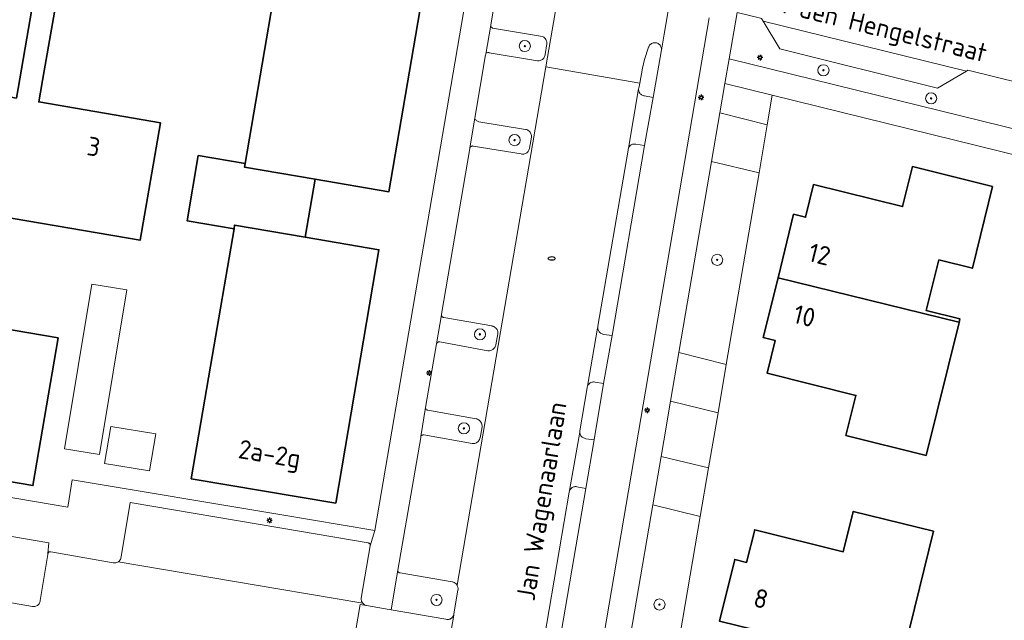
# Model space of a CAD drawing. Header units: metres. Extents: x 152610 to 160096, y 456114 to 462495.
# Tile 96 of 256: x 156481 to 156552, y 458641 to 458684. Entities that reach past the tile are written whole.
import ezdxf
from ezdxf.enums import TextEntityAlignment as Align

# ---------------------------------------------------------------- set-up
doc = ezdxf.new("R2010")
doc.units = ezdxf.units.M
doc.header["$LTSCALE"] = 0.5
doc.layers.get('0').update_dxf_attribs({"linetype": 'CONTINUOUS'})
for name, color, linetype, lineweight in [('B-PV-GR-BEPLANTING_CULTUUR_BODEMBEDEKKER-GV', 251, 'CONTINUOUS', 18), ('B-PV-GR-BOOM-S', 251, 'CONTINUOUS', 25), ('B-PV-GR-HAAG-GV', 251, 'CONTINUOUS', 13), ('B-PV-IE-MEUBILAIR-S', 251, 'CONTINUOUS', 25), ('B-PV-OG-BEBOUWING-GV', 6, 'CONTINUOUS', 35), ('B-PV-OG-BEBOUWING-T18', 1, 'CONTINUOUS', 18), ('B-PV-OG-BEBOUWING_OVERBOUWING-GV', 251, 'CONTINUOUS', 18), ('B-PV-OG-TERREIN_BEGROEID-GV', 251, 'CONTINUOUS', 18), ('B-PV-OG-TOPOGRAFIE-T18', 1, 'CONTINUOUS', 18), ('B-PV-VH-ONVERHARD_ZAND-GV', 251, 'CONTINUOUS', 18), ('B-PV-VH-OPENVERHARDING_BETONSTRAATSTEEN-GV', 251, 'CONTINUOUS', 18), ('B-PV-VH-OPENVERHARDING_STRAATBAKSTEEN-GV', 251, 'CONTINUOUS', 18), ('B-PV-VH-OPENVERHARDING_TEGEL-GV', 251, 'CONTINUOUS', 18)]:
    doc.layers.add(name, color=color, linetype=linetype, lineweight=lineweight)
doc.styles.add('NLCS-ISO', font='NLCS-ISO.ttf')
doc.styles.add('NLCS-ISO-M750-T18', font='NLCS-ISO.ttf', dxfattribs={"height": 1.35})

# ---------------------------------------------------------------- blocks, each defined once
blk = doc.blocks.new('SIE-MEUBILAIR_PAAL_LICHTMAST-SO')
for points in [[(-0.62, 0), (-1, 0)], [(-0.71, 0.71), (-0.44, 0.44)], [(0, 1), (0, 0.62)], [(0.44, 0.44), (0.71, 0.71)], [(1, 0), (0.62, 0)], [(-0.71, -0.71), (-0.44, -0.44)], [(0, -0.62), (0, -1)], [(0.44, -0.44), (0.71, -0.71)]]:
    blk.add_lwpolyline(points)
blk.add_circle((0, 0), 0.5)
blk = doc.blocks.new('SIE-MEUBILAIR_PUT_RIOOLPUT-SO')
blk.add_ellipse((0, 0), major_axis=(1.25, 0), ratio=0.54)
blk = doc.blocks.new('SGR-BOOM_GBKN-SO')
at = {"linetype": 'ByBlock', "lineweight": 18}
h = blk.add_hatch(color=0, dxfattribs=at)
h.dxf.hatch_style = 1
edge = h.paths.add_edge_path()
edge.add_arc((0, 0), 0.25, 0, 360)
at = {"color": 0, "linetype": 'ByBlock', "lineweight": 18}
for radius in [2, 0.25]:
    blk.add_circle((0, 0), radius, dxfattribs=at)
at = {"color": 0, "linetype": 'ByBlock', "lineweight": 18, "style": 'NLCS-ISO'}
blk.add_attdef('SOORT', (2.5, 0), '', height=1.5, dxfattribs=at)

msp = doc.modelspace()

# ---------------------------------------------------------------- linework, layer by layer
at = {"layer": 'B-PV-GR-BEPLANTING_CULTUUR_BODEMBEDEKKER-GV', "flags": 128}
for points in [[(156515.151, 458684.024), (156515.151, 458684.063), (156514.796, 458681.976), (156514.815, 458682.015), (156514.838, 458682.046), (156514.867, 458682.072), (156514.901, 458682.091), (156514.938, 458682.102), (156514.977, 458682.106), (156515.015, 458682.102), (156515.052, 458682.09), (156518.516, 458681.51), (156518.579, 458681.508), (156518.642, 458681.513), (156518.704, 458681.526), (156518.763, 458681.547), (156518.82, 458681.576), (156518.872, 458681.611), (156518.92, 458681.653), (156518.961, 458681.7), (156518.997, 458681.752), (156519.025, 458681.808), (156519.047, 458681.868), (156519.06, 458681.929), (156519.065, 458681.968), (156519.183, 458682.728), (156519.183, 458682.795), (156519.176, 458682.861), (156519.161, 458682.926), (156519.138, 458682.988), (156519.107, 458683.048), (156519.07, 458683.103), (156519.027, 458683.154), (156518.977, 458683.199), (156518.923, 458683.237), (156518.885, 458683.259), (156515.29, 458683.864), (156515.26, 458683.874), (156515.227, 458683.894), (156515.198, 458683.92), (156515.176, 458683.951), (156515.16, 458683.986)], [(156514.023, 458677.343), (156514.007, 458677.392), (156513.661, 458675.243), (156513.686, 458675.292), (156513.711, 458675.324), (156513.742, 458675.35), (156513.778, 458675.37), (156513.816, 458675.383), (156513.857, 458675.387), (156513.897, 458675.384), (156517.34, 458674.813), (156517.401, 458674.802), (156517.463, 458674.799), (156517.524, 458674.803), (156517.585, 458674.816), (156517.643, 458674.836), (156517.699, 458674.864), (156517.75, 458674.899), (156517.796, 458674.94), (156517.837, 458674.986), (156517.871, 458675.038), (156517.899, 458675.093), (156517.919, 458675.152), (156517.931, 458675.212), (156517.933, 458675.225), (156518.082, 458676.014), (156518.085, 458676.078), (156518.08, 458676.142), (156518.067, 458676.205), (156518.047, 458676.266), (156518.019, 458676.324), (156517.984, 458676.378), (156517.943, 458676.427), (156517.896, 458676.471), (156517.844, 458676.508), (156517.788, 458676.539), (156517.728, 458676.563), (156517.665, 458676.578), (156517.657, 458676.58), (156514.303, 458677.133), (156514.298, 458677.133), (156514.247, 458677.143), (156514.198, 458677.16), (156514.153, 458677.185), (156514.111, 458677.216), (156514.075, 458677.254), (156514.046, 458677.296)], [(156511.619, 458663.215), (156511.615, 458663.258), (156511.258, 458661.159), (156511.28, 458661.202), (156511.306, 458661.236), (156511.338, 458661.263), (156511.375, 458661.284), (156511.415, 458661.299), (156511.457, 458661.305), (156511.499, 458661.303), (156514.948, 458660.669), (156515.012, 458660.665), (156515.075, 458660.668), (156515.138, 458660.68), (156515.199, 458660.699), (156515.256, 458660.726), (156515.31, 458660.76), (156515.36, 458660.801), (156515.404, 458660.847), (156515.441, 458660.898), (156515.472, 458660.954), (156515.496, 458661.013), (156515.512, 458661.074), (156515.517, 458661.101), (156515.665, 458661.876), (156515.669, 458661.94), (156515.666, 458662.004), (156515.654, 458662.067), (156515.635, 458662.128), (156515.608, 458662.186), (156515.574, 458662.241), (156515.533, 458662.291), (156515.487, 458662.335), (156515.436, 458662.373), (156515.38, 458662.405), (156515.321, 458662.429), (156515.259, 458662.446), (156515.236, 458662.45), (156511.78, 458663.067), (156511.773, 458663.068), (156511.736, 458663.077), (156511.702, 458663.093), (156511.672, 458663.116), (156511.647, 458663.145), (156511.629, 458663.179)], [(156510.476, 458656.558), (156510.474, 458656.599), (156510.136, 458654.497), (156510.169, 458654.549), (156510.196, 458654.577), (156510.229, 458654.6), (156510.266, 458654.615), (156510.304, 458654.623), (156510.344, 458654.623), (156513.814, 458653.998), (156513.878, 458653.993), (156513.941, 458653.997), (156514.004, 458654.008), (156514.065, 458654.027), (156514.123, 458654.054), (156514.177, 458654.087), (156514.227, 458654.128), (156514.271, 458654.174), (156514.31, 458654.225), (156514.341, 458654.28), (156514.365, 458654.339), (156514.382, 458654.401), (156514.385, 458654.416), (156514.53, 458655.21), (156514.53, 458655.276), (156514.523, 458655.342), (156514.508, 458655.406), (156514.485, 458655.468), (156514.454, 458655.527), (156514.417, 458655.581), (156514.374, 458655.631), (156514.324, 458655.675), (156514.27, 458655.713), (156514.212, 458655.744), (156514.15, 458655.768), (156514.102, 458655.781), (156510.63, 458656.387), (156510.592, 458656.401), (156510.557, 458656.422), (156510.527, 458656.449), (156510.503, 458656.482), (156510.486, 458656.519)], [(156508.486, 458644.856), (156508.488, 458644.893), (156507.998, 458642.041), (156511.936, 458641.372), (156511.994, 458641.359), (156512.054, 458641.354), (156512.114, 458641.357), (156512.173, 458641.367), (156512.23, 458641.386), (156512.284, 458641.412), (156512.334, 458641.445), (156512.379, 458641.484), (156512.418, 458641.529), (156512.452, 458641.579), (156512.493, 458641.663), (156512.509, 458641.757), (156512.799, 458643.47), (156512.806, 458643.533), (156512.805, 458643.597), (156512.796, 458643.66), (156512.779, 458643.722), (156512.755, 458643.781), (156512.74, 458643.808), (156512.723, 458643.836), (156512.685, 458643.887), (156512.641, 458643.933), (156512.591, 458643.973), (156512.537, 458644.006), (156512.479, 458644.032), (156512.418, 458644.051), (156512.392, 458644.057), (156508.657, 458644.696), (156508.622, 458644.7), (156508.587, 458644.711), (156508.555, 458644.73), (156508.528, 458644.755), (156508.507, 458644.786), (156508.493, 458644.82)]]:
    msp.add_lwpolyline(points, close=True, dxfattribs=at)
at = {"layer": 'B-PV-GR-HAAG-GV', "flags": 128}
for points in [[(156527.011, 458682.802), (156526.949, 458682.806), (156526.887, 458682.803), (156526.861, 458682.798), (156526.827, 458682.791), (156526.768, 458682.772), (156526.712, 458682.745), (156526.661, 458682.712), (156526.613, 458682.672), (156526.572, 458682.626), (156526.537, 458682.575), (156526.508, 458682.52), (156526.498, 458682.494), (156526.211, 458681.594), (156526.07, 458680.974), (156525.856, 458679.889), (156525.788, 458679.546), (156525.781, 458679.485), (156525.781, 458679.423), (156525.79, 458679.362), (156525.806, 458679.302), (156525.83, 458679.245), (156525.861, 458679.192), (156525.899, 458679.143), (156525.943, 458679.099), (156525.992, 458679.062), (156526.045, 458679.031), (156526.102, 458679.007), (156526.162, 458678.991), (156526.205, 458678.984), (156526.824, 458678.877), (156527.391, 458682.153), (156527.41, 458682.212), (156527.421, 458682.273), (156527.424, 458682.334), (156527.42, 458682.396), (156527.407, 458682.457), (156527.387, 458682.515), (156527.359, 458682.57), (156527.324, 458682.621), (156527.283, 458682.668), (156527.237, 458682.708), (156527.185, 458682.742), (156527.13, 458682.77), (156527.071, 458682.79)], [(156525.522, 458675.526), (156525.462, 458675.528), (156525.402, 458675.522), (156525.343, 458675.508), (156525.286, 458675.486), (156525.233, 458675.457), (156525.184, 458675.422), (156525.14, 458675.38), (156525.102, 458675.333), (156525.071, 458675.281), (156525.047, 458675.227), (156525.03, 458675.168), (156525.021, 458675.108), (156525.02, 458675.092), (156522.854, 458662.436), (156522.845, 458662.374), (156522.843, 458662.311), (156522.849, 458662.249), (156522.864, 458662.188), (156522.886, 458662.13), (156522.915, 458662.074), (156522.951, 458662.023), (156522.994, 458661.977), (156523.041, 458661.936), (156523.094, 458661.902), (156523.15, 458661.875), (156523.21, 458661.856), (156523.249, 458661.847), (156523.873, 458661.767), (156526.214, 458675.409), (156525.582, 458675.516)], [(156522.592, 458658.422), (156522.531, 458658.424), (156522.47, 458658.418), (156522.411, 458658.404), (156522.354, 458658.383), (156522.3, 458658.354), (156522.25, 458658.318), (156522.206, 458658.277), (156522.167, 458658.229), (156522.135, 458658.177), (156522.114, 458658.131), (156522.092, 458658.063), (156522.082, 458658.003), (156522.081, 458657.991), (156521.554, 458654.922), (156521.548, 458654.859), (156521.548, 458654.82), (156521.549, 458654.796), (156521.559, 458654.734), (156521.577, 458654.674), (156521.602, 458654.616), (156521.634, 458654.562), (156521.673, 458654.512), (156521.717, 458654.468), (156521.767, 458654.429), (156521.822, 458654.398), (156521.88, 458654.373), (156521.94, 458654.356), (156521.999, 458654.347), (156522.588, 458654.256), (156523.265, 458658.309), (156522.652, 458658.412)]]:
    msp.add_lwpolyline(points, close=True, dxfattribs=at)
msp.add_lwpolyline([(156519.656, 458637.203), (156521.987, 458650.767), (156521.353, 458650.891), (156521.292, 458650.901), (156521.231, 458650.902), (156521.17, 458650.896), (156521.11, 458650.882), (156521.052, 458650.86), (156520.998, 458650.831), (156520.948, 458650.795), (156520.903, 458650.753), (156520.864, 458650.705), (156520.831, 458650.653), (156520.813, 458650.614), (156520.806, 458650.597), (156520.788, 458650.538), (156520.782, 458650.51), (156518.631, 458637.843)], dxfattribs=at)
at = {"layer": 'B-PV-OG-BEBOUWING-GV', "flags": 128}
for points in [[(156510.948, 458690.299), (156500.569, 458692.067), (156497.506, 458674.123), (156497.468, 458673.861), (156502.535, 458672.996), (156507.838, 458672.091)], [(156484.049, 458686.403), (156482.458, 458686.678), (156482.188, 458685.215), (156481.08, 458678.824), (156478.201, 458679.315), (156478.174, 458679.157), (156470.505, 458680.466), (156470.329, 458679.431), (156468.604, 458679.726), (156468.116, 458676.867), (156469.821, 458676.576), (156469.097, 458672.337), (156476.776, 458671.027), (156476.749, 458670.869), (156489.968, 458668.612), (156491.42, 458677.059), (156482.691, 458678.549), (156483.078, 458680.785)], [(156497.506, 458674.123), (156494.138, 458674.697), (156493.343, 458670.009), (156496.725, 458669.436), (156496.758, 458669.701), (156501.825, 458668.837), (156502.535, 458672.996), (156497.468, 458673.861)], [(156551.211, 458672.468), (156545.455, 458673.902), (156544.739, 458671.024), (156538.343, 458672.609), (156537.769, 458670.269), (156536.915, 458670.481), (156535.794, 458665.913), (156548.781, 458662.712), (156548.806, 458662.706), (156548.867, 458662.951), (156546.449, 458663.552), (156547.349, 458667.196), (156549.755, 458666.602)], [(156501.825, 458668.837), (156496.758, 458669.701), (156496.725, 458669.436), (156495.029, 458659.55), (156493.642, 458651.466), (156504.02, 458649.72), (156507.128, 458667.931)], [(156548.781, 458662.712), (156535.794, 458665.913), (156534.739, 458661.615), (156535.593, 458661.402), (156535.016, 458659.052), (156541.393, 458657.462), (156540.675, 458654.579), (156546.432, 458653.146), (156548.806, 458662.706)], [(156484.078, 458661.588), (156476.477, 458662.885), (156474.667, 458652.278), (156482.268, 458650.981)], [(156546.963, 458647.707), (156541.194, 458649.12), (156540.482, 458646.216), (156534.118, 458647.806), (156533.542, 458645.455), (156532.687, 458645.665), (156531.602, 458641.231), (156544.595, 458638.038)]]:
    msp.add_lwpolyline(points, close=True, dxfattribs=at)
at = {"layer": 'B-PV-OG-BEBOUWING_OVERBOUWING-GV', "flags": 128}
for points in [[(156489.008, 458665.047), (156486.497, 458665.461), (156484.544, 458653.626), (156487.056, 458653.212)], [(156491.092, 458654.698), (156487.858, 458655.235), (156487.415, 458652.562), (156490.648, 458652.025)]]:
    msp.add_lwpolyline(points, close=True, dxfattribs=at)
at = {"layer": 'B-PV-OG-TERREIN_BEGROEID-GV', "flags": 128}
for points in [[(156534.535, 458684.57), (156532.869, 458684.978), (156532.282, 458681.646), (156562.553, 458674.202), (156563.271, 458676.907), (156563.282, 458676.969), (156563.285, 458677.033), (156563.28, 458677.096), (156563.267, 458677.158), (156563.247, 458677.218), (156563.219, 458677.274), (156563.184, 458677.327), (156563.143, 458677.375), (156563.096, 458677.418), (156563.044, 458677.454), (156562.988, 458677.483), (156562.929, 458677.506), (156562.909, 458677.511), (156549.441, 458680.831), (156549.33, 458680.766), (156547.257, 458679.541), (156535.914, 458682.361), (156534.734, 458684.354), (156534.619, 458684.549)], [(156535.384, 458679.033), (156531.982, 458679.872), (156531.622, 458677.765), (156535.022, 458676.914)], [(156534.432, 458673.459), (156531.026, 458674.273), (156528.679, 458660.536), (156532.078, 458659.683)], [(156531.485, 458656.212), (156528.081, 458657.033), (156527.598, 458654.205), (156527.402, 458653.065), (156530.81, 458652.263)], [(156483.404, 458646.87), (156440.99, 458654.114), (156440.293, 458648.547), (156460.646, 458642.38), (156461.26, 458645.943), (156482.232, 458642.294), (156482.293, 458642.285), (156482.354, 458642.284), (156482.414, 458642.291), (156482.473, 458642.306), (156482.53, 458642.329), (156482.584, 458642.359), (156482.633, 458642.395), (156482.676, 458642.438), (156482.714, 458642.486), (156482.746, 458642.538), (156482.77, 458642.595), (156482.786, 458642.653), (156482.795, 458642.71), (156483.326, 458646.027), (156483.328, 458646.054), (156483.337, 458646.092), (156483.341, 458646.101)], [(156530.21, 458648.751), (156526.805, 458649.585), (156524.453, 458635.883), (156527.859, 458634.987)]]:
    msp.add_lwpolyline(points, close=True, dxfattribs=at)
at = {"layer": 'B-PV-VH-ONVERHARD_ZAND-GV', "flags": 128}
for points in [[(156527.011, 458682.802), (156526.949, 458682.806), (156526.887, 458682.803), (156526.861, 458682.798), (156526.827, 458682.791), (156526.768, 458682.772), (156526.712, 458682.745), (156526.661, 458682.712), (156526.613, 458682.672), (156526.572, 458682.626), (156526.537, 458682.575), (156526.508, 458682.52), (156526.498, 458682.494), (156526.211, 458681.594), (156526.07, 458680.974), (156525.856, 458679.889), (156525.788, 458679.546), (156525.781, 458679.485), (156525.781, 458679.423), (156525.79, 458679.362), (156525.806, 458679.302), (156525.83, 458679.245), (156525.861, 458679.192), (156525.899, 458679.143), (156525.943, 458679.099), (156525.992, 458679.062), (156526.045, 458679.031), (156526.102, 458679.007), (156526.162, 458678.991), (156526.205, 458678.984), (156526.824, 458678.877), (156527.391, 458682.153), (156527.41, 458682.212), (156527.421, 458682.273), (156527.424, 458682.334), (156527.42, 458682.396), (156527.407, 458682.457), (156527.387, 458682.515), (156527.359, 458682.57), (156527.324, 458682.621), (156527.283, 458682.668), (156527.237, 458682.708), (156527.185, 458682.742), (156527.13, 458682.77), (156527.071, 458682.79)], [(156525.522, 458675.526), (156525.462, 458675.528), (156525.402, 458675.522), (156525.343, 458675.508), (156525.286, 458675.486), (156525.233, 458675.457), (156525.184, 458675.422), (156525.14, 458675.38), (156525.102, 458675.333), (156525.071, 458675.281), (156525.047, 458675.227), (156525.03, 458675.168), (156525.021, 458675.108), (156525.02, 458675.092), (156522.854, 458662.436), (156522.845, 458662.374), (156522.843, 458662.311), (156522.849, 458662.249), (156522.864, 458662.188), (156522.886, 458662.13), (156522.915, 458662.074), (156522.951, 458662.023), (156522.994, 458661.977), (156523.041, 458661.936), (156523.094, 458661.902), (156523.15, 458661.875), (156523.21, 458661.856), (156523.249, 458661.847), (156523.873, 458661.767), (156526.214, 458675.409), (156525.582, 458675.516)], [(156522.592, 458658.422), (156522.531, 458658.424), (156522.47, 458658.418), (156522.411, 458658.404), (156522.354, 458658.383), (156522.3, 458658.354), (156522.25, 458658.318), (156522.206, 458658.277), (156522.167, 458658.229), (156522.135, 458658.177), (156522.114, 458658.131), (156522.109, 458658.122), (156522.092, 458658.063), (156522.082, 458658.003), (156522.081, 458657.991), (156521.554, 458654.922), (156521.548, 458654.859), (156521.548, 458654.82), (156521.549, 458654.796), (156521.559, 458654.734), (156521.577, 458654.674), (156521.602, 458654.616), (156521.634, 458654.562), (156521.673, 458654.512), (156521.717, 458654.468), (156521.767, 458654.429), (156521.822, 458654.398), (156521.88, 458654.373), (156521.94, 458654.356), (156521.999, 458654.347), (156522.588, 458654.256), (156523.265, 458658.309), (156522.652, 458658.412)]]:
    msp.add_lwpolyline(points, close=True, dxfattribs=at)
msp.add_lwpolyline([(156519.656, 458637.203), (156521.987, 458650.767), (156521.353, 458650.891), (156521.292, 458650.901), (156521.231, 458650.902), (156521.17, 458650.896), (156521.11, 458650.882), (156521.052, 458650.86), (156520.998, 458650.831), (156520.948, 458650.795), (156520.903, 458650.753), (156520.864, 458650.705), (156520.831, 458650.653), (156520.813, 458650.614), (156520.806, 458650.597), (156520.788, 458650.538), (156520.782, 458650.51), (156518.631, 458637.843)], dxfattribs=at)
at = {"layer": 'B-PV-VH-OPENVERHARDING_BETONSTRAATSTEEN-GV', "flags": 128}
for points in [[(156514.275, 458691.293), (156506.819, 458647.74), (156506.492, 458646.638), (156505.852, 458642.89), (156505.848, 458642.828), (156505.852, 458642.766), (156505.863, 458642.705), (156505.883, 458642.647), (156505.91, 458642.591), (156505.943, 458642.539), (156505.957, 458642.522), (156505.984, 458642.492), (156506.03, 458642.45), (156506.08, 458642.415), (156506.135, 458642.387), (156506.194, 458642.365), (156506.223, 458642.358), (156507.863, 458642.064), (156507.998, 458642.041), (156508.488, 458644.893), (156510.127, 458654.441), (156510.136, 458654.497), (156510.474, 458656.599), (156511.258, 458661.159), (156511.615, 458663.258), (156511.621, 458663.291), (156513.656, 458675.213), (156513.661, 458675.243), (156514.007, 458677.392), (156514.788, 458681.927), (156514.796, 458681.976), (156515.151, 458684.063), (156516.746, 458693.806)], [(156516.746, 458693.806), (156515.151, 458684.063), (156515.151, 458684.024), (156515.16, 458683.986), (156515.176, 458683.951), (156515.198, 458683.92), (156515.227, 458683.894), (156515.26, 458683.874), (156515.29, 458683.864), (156518.885, 458683.259), (156518.923, 458683.237), (156518.977, 458683.199), (156519.027, 458683.154), (156519.07, 458683.103), (156519.107, 458683.048), (156519.138, 458682.988), (156519.161, 458682.926), (156519.176, 458682.861), (156519.183, 458682.795), (156519.183, 458682.728), (156519.065, 458681.968), (156519.06, 458681.929), (156519.047, 458681.868), (156519.025, 458681.808), (156518.997, 458681.752), (156518.961, 458681.7), (156518.92, 458681.653), (156518.872, 458681.611), (156518.82, 458681.576), (156518.763, 458681.547), (156518.704, 458681.526), (156518.642, 458681.513), (156518.579, 458681.508), (156518.516, 458681.51), (156515.052, 458682.09), (156515.015, 458682.102), (156514.977, 458682.106), (156514.938, 458682.102), (156514.901, 458682.091), (156514.867, 458682.072), (156514.838, 458682.046), (156514.815, 458682.015), (156514.796, 458681.976), (156514.788, 458681.927), (156514.007, 458677.392), (156514.023, 458677.343), (156514.046, 458677.296), (156514.075, 458677.254), (156514.111, 458677.216), (156514.153, 458677.185), (156514.198, 458677.16), (156514.247, 458677.143), (156514.298, 458677.133), (156514.303, 458677.133), (156517.657, 458676.58), (156517.665, 458676.578), (156517.728, 458676.563), (156517.788, 458676.539), (156517.844, 458676.508), (156517.896, 458676.471), (156517.943, 458676.427), (156517.984, 458676.378), (156518.019, 458676.324), (156518.047, 458676.266), (156518.067, 458676.205), (156518.08, 458676.142), (156518.085, 458676.078), (156518.082, 458676.014), (156517.933, 458675.225), (156517.931, 458675.212), (156517.919, 458675.152), (156517.899, 458675.093), (156517.871, 458675.038), (156517.837, 458674.986), (156517.796, 458674.94), (156517.75, 458674.899), (156517.699, 458674.864), (156517.643, 458674.836), (156517.585, 458674.816), (156517.524, 458674.803), (156517.463, 458674.799), (156517.401, 458674.802), (156517.34, 458674.813), (156513.897, 458675.384), (156513.857, 458675.387), (156513.816, 458675.383), (156513.778, 458675.37), (156513.742, 458675.35), (156513.711, 458675.324), (156513.686, 458675.292), (156513.661, 458675.243), (156513.656, 458675.213), (156511.621, 458663.291), (156511.615, 458663.258), (156511.619, 458663.215), (156511.629, 458663.179), (156511.647, 458663.145), (156511.672, 458663.116), (156511.702, 458663.093), (156511.736, 458663.077), (156511.773, 458663.068), (156511.78, 458663.067), (156515.236, 458662.45), (156515.259, 458662.446), (156515.321, 458662.429), (156515.38, 458662.405), (156515.436, 458662.373), (156515.487, 458662.335), (156515.533, 458662.291), (156515.574, 458662.241), (156515.608, 458662.186), (156515.635, 458662.128), (156515.654, 458662.067), (156515.666, 458662.004), (156515.669, 458661.94), (156515.665, 458661.876), (156515.517, 458661.101), (156515.512, 458661.074), (156515.496, 458661.013), (156515.472, 458660.954), (156515.441, 458660.898), (156515.404, 458660.847), (156515.36, 458660.801), (156515.31, 458660.76), (156515.256, 458660.726), (156515.199, 458660.699), (156515.138, 458660.68), (156515.075, 458660.668), (156515.012, 458660.665), (156514.948, 458660.669), (156511.499, 458661.303), (156511.457, 458661.305), (156511.415, 458661.299), (156511.375, 458661.284), (156511.338, 458661.263), (156511.306, 458661.236), (156511.28, 458661.202), (156511.258, 458661.159), (156510.474, 458656.599), (156510.476, 458656.558), (156510.486, 458656.519), (156510.503, 458656.482), (156510.527, 458656.449), (156510.557, 458656.422), (156510.592, 458656.401), (156510.63, 458656.387), (156514.102, 458655.781), (156514.15, 458655.768), (156514.212, 458655.744), (156514.27, 458655.713), (156514.324, 458655.675), (156514.374, 458655.631), (156514.417, 458655.581), (156514.454, 458655.527), (156514.485, 458655.468), (156514.508, 458655.406), (156514.523, 458655.342), (156514.53, 458655.276), (156514.53, 458655.21), (156514.385, 458654.416), (156514.382, 458654.401), (156514.365, 458654.339), (156514.341, 458654.28), (156514.31, 458654.225), (156514.271, 458654.174), (156514.227, 458654.128), (156514.177, 458654.087), (156514.123, 458654.054), (156514.065, 458654.027), (156514.004, 458654.008), (156513.941, 458653.997), (156513.878, 458653.993), (156513.814, 458653.998), (156510.344, 458654.623), (156510.304, 458654.623), (156510.266, 458654.615), (156510.229, 458654.6), (156510.196, 458654.577), (156510.169, 458654.549), (156510.136, 458654.497), (156510.127, 458654.441), (156508.488, 458644.893), (156508.486, 458644.856), (156508.493, 458644.82), (156508.507, 458644.786), (156508.528, 458644.755), (156508.555, 458644.73), (156508.587, 458644.711), (156508.622, 458644.7), (156508.657, 458644.696), (156512.392, 458644.057), (156512.418, 458644.051), (156512.479, 458644.032), (156512.537, 458644.006), (156512.591, 458643.973), (156512.641, 458643.933), (156512.685, 458643.887), (156512.723, 458643.836), (156512.74, 458643.808), (156519.124, 458681.064), (156521.22, 458693.294)], [(156521.22, 458693.294), (156519.124, 458681.064), (156525.856, 458679.889), (156526.07, 458680.974), (156526.211, 458681.594), (156526.498, 458682.494), (156526.508, 458682.52), (156526.537, 458682.575), (156526.572, 458682.626), (156526.613, 458682.672), (156526.661, 458682.712), (156526.712, 458682.745), (156526.768, 458682.772), (156526.827, 458682.791), (156526.861, 458682.798), (156526.887, 458682.803), (156526.949, 458682.806), (156527.011, 458682.802), (156527.071, 458682.79), (156527.13, 458682.77), (156527.185, 458682.742), (156527.237, 458682.708), (156527.283, 458682.668), (156527.324, 458682.621), (156527.359, 458682.57), (156527.387, 458682.515), (156527.407, 458682.457), (156527.42, 458682.396), (156527.424, 458682.334), (156527.421, 458682.273), (156527.619, 458683.424), (156529.011, 458691.526)], [(156534.619, 458684.549), (156534.734, 458684.354), (156549.33, 458680.766), (156549.441, 458680.831), (156562.909, 458677.511)], [(156440.99, 458654.114), (156483.404, 458646.87), (156483.341, 458646.101), (156483.353, 458646.128), (156483.376, 458646.16), (156483.406, 458646.187), (156483.44, 458646.207), (156483.477, 458646.22), (156483.516, 458646.225), (156483.556, 458646.222), (156488.036, 458645.424), (156488.097, 458645.416), (156488.159, 458645.416), (156488.22, 458645.423), (156488.279, 458645.439), (156488.337, 458645.462), (156488.379, 458645.486), (156488.39, 458645.492), (156488.439, 458645.53), (156488.483, 458645.573), (156488.521, 458645.621), (156488.553, 458645.674), (156488.577, 458645.731), (156488.594, 458645.79), (156488.603, 458645.851), (156489.256, 458649.77), (156500, 458647.935), (156506.347, 458646.851), (156506.378, 458646.844), (156506.412, 458646.829), (156506.442, 458646.807), (156506.466, 458646.779), (156506.484, 458646.747), (156506.495, 458646.712), (156506.497, 458646.675), (156506.492, 458646.638), (156506.819, 458647.74), (156500, 458648.887), (156485.075, 458651.399), (156484.775, 458649.425), (156441.353, 458656.812)], [(156504.772, 458636.535), (156505.771, 458642.437), (156506.223, 458642.358), (156506.194, 458642.365), (156506.135, 458642.387), (156506.08, 458642.415), (156506.03, 458642.45), (156505.984, 458642.492), (156505.957, 458642.522), (156500, 458643.527), (156488.379, 458645.486), (156488.337, 458645.462), (156488.279, 458645.439), (156488.22, 458645.423), (156488.159, 458645.416), (156488.097, 458645.416), (156488.036, 458645.424), (156483.556, 458646.222), (156483.516, 458646.225), (156483.477, 458646.22), (156483.44, 458646.207), (156483.406, 458646.187), (156483.376, 458646.16), (156483.353, 458646.128), (156483.341, 458646.101), (156483.337, 458646.092), (156483.328, 458646.054), (156483.326, 458646.027), (156482.795, 458642.71), (156482.786, 458642.653), (156482.77, 458642.595), (156482.746, 458642.538), (156482.714, 458642.486), (156482.676, 458642.438), (156482.633, 458642.395), (156482.584, 458642.359), (156482.53, 458642.329), (156482.473, 458642.306), (156482.414, 458642.291), (156482.354, 458642.284), (156482.293, 458642.285), (156482.232, 458642.294), (156461.26, 458645.943)]]:
    msp.add_lwpolyline(points, dxfattribs=at)
for points in [[(156549.33, 458680.766), (156534.734, 458684.354), (156535.914, 458682.361), (156547.257, 458679.541)], [(156525.781, 458679.423), (156525.781, 458679.485), (156525.047, 458675.227), (156525.071, 458675.281), (156525.102, 458675.333), (156525.14, 458675.38), (156525.184, 458675.422), (156525.233, 458675.457), (156525.286, 458675.486), (156525.343, 458675.508), (156525.402, 458675.522), (156525.462, 458675.528), (156525.522, 458675.526), (156525.582, 458675.516), (156526.214, 458675.409), (156526.824, 458678.877), (156526.205, 458678.984), (156526.162, 458678.991), (156526.102, 458679.007), (156526.045, 458679.031), (156525.992, 458679.062), (156525.943, 458679.099), (156525.899, 458679.143), (156525.861, 458679.192), (156525.83, 458679.245), (156525.806, 458679.302), (156525.79, 458679.362)], [(156535.022, 458676.914), (156531.622, 458677.765), (156531.026, 458674.273), (156534.432, 458673.459)], [(156522.843, 458662.311), (156522.845, 458662.374), (156522.827, 458662.297), (156522.114, 458658.131), (156522.135, 458658.177), (156522.167, 458658.229), (156522.206, 458658.277), (156522.25, 458658.318), (156522.3, 458658.354), (156522.354, 458658.383), (156522.411, 458658.404), (156522.47, 458658.418), (156522.531, 458658.424), (156522.592, 458658.422), (156522.652, 458658.412), (156523.265, 458658.309), (156523.873, 458661.767), (156523.249, 458661.847), (156523.21, 458661.856), (156523.15, 458661.875), (156523.094, 458661.902), (156523.041, 458661.936), (156522.994, 458661.977), (156522.951, 458662.023), (156522.915, 458662.074), (156522.886, 458662.13), (156522.864, 458662.188), (156522.849, 458662.249)], [(156532.078, 458659.683), (156528.679, 458660.536), (156528.081, 458657.033), (156531.485, 458656.212)], [(156521.549, 458654.796), (156521.548, 458654.82), (156520.813, 458650.614), (156520.831, 458650.653), (156520.864, 458650.705), (156520.903, 458650.753), (156520.948, 458650.795), (156520.998, 458650.831), (156521.052, 458650.86), (156521.11, 458650.882), (156521.17, 458650.896), (156521.231, 458650.902), (156521.292, 458650.901), (156521.353, 458650.891), (156521.987, 458650.767), (156522.588, 458654.256), (156521.999, 458654.347), (156521.94, 458654.356), (156521.88, 458654.373), (156521.822, 458654.398), (156521.767, 458654.429), (156521.717, 458654.468), (156521.673, 458654.512), (156521.634, 458654.562), (156521.602, 458654.616), (156521.577, 458654.674), (156521.559, 458654.734)], [(156530.81, 458652.263), (156527.402, 458653.065), (156526.805, 458649.585), (156530.21, 458648.751)], [(156500, 458647.935), (156489.256, 458649.77), (156488.603, 458645.851), (156488.594, 458645.79), (156488.577, 458645.731), (156488.553, 458645.674), (156488.521, 458645.621), (156488.483, 458645.573), (156488.439, 458645.53), (156488.39, 458645.492), (156488.379, 458645.486), (156500, 458643.527), (156505.957, 458642.522), (156505.943, 458642.539), (156505.91, 458642.591), (156505.883, 458642.647), (156505.863, 458642.705), (156505.852, 458642.766), (156505.848, 458642.828), (156505.852, 458642.89), (156506.492, 458646.638), (156506.497, 458646.675), (156506.495, 458646.712), (156506.484, 458646.747), (156506.466, 458646.779), (156506.442, 458646.807), (156506.412, 458646.829), (156506.378, 458646.844), (156506.347, 458646.851)]]:
    msp.add_lwpolyline(points, close=True, dxfattribs=at)
at = {"layer": 'B-PV-VH-OPENVERHARDING_STRAATBAKSTEEN-GV', "flags": 128}
for points in [[(156529.011, 458691.526), (156527.619, 458683.424), (156527.421, 458682.273), (156527.41, 458682.212), (156527.391, 458682.153), (156526.824, 458678.877), (156526.214, 458675.409), (156523.873, 458661.767), (156523.265, 458658.309), (156522.588, 458654.256), (156521.987, 458650.767), (156519.656, 458637.203), (156519.062, 458633.671), (156518.47, 458630.232), (156518.308, 458629.247), (156516.491, 458618.199), (156516.403, 458617.663), (156516.394, 458617.601), (156516.377, 458617.541), (156512.638, 458595.551), (156512.054, 458592.114)], [(156512.369, 458575.88), (156519.42, 458617.745), (156519.753, 458619.653), (156521.002, 458626.817), (156521.205, 458627.98), (156530.856, 458684.606)], [(156518.631, 458637.843), (156520.782, 458650.51), (156520.788, 458650.538), (156520.806, 458650.597), (156520.813, 458650.614), (156521.548, 458654.82), (156521.548, 458654.859), (156521.554, 458654.922), (156522.081, 458657.991), (156522.082, 458658.003), (156522.092, 458658.063), (156522.109, 458658.122), (156522.114, 458658.131), (156522.827, 458662.297), (156522.845, 458662.374), (156522.854, 458662.436), (156525.02, 458675.092), (156525.021, 458675.108), (156525.03, 458675.168), (156525.047, 458675.227), (156525.781, 458679.485), (156525.788, 458679.546), (156525.856, 458679.889), (156519.124, 458681.064), (156512.74, 458643.808), (156512.755, 458643.781), (156512.779, 458643.722), (156512.796, 458643.66), (156512.805, 458643.597), (156512.806, 458643.533), (156512.799, 458643.47), (156512.509, 458641.757), (156512.493, 458641.663), (156511.342, 458634.899)]]:
    msp.add_lwpolyline(points, dxfattribs=at)
at = {"layer": 'B-PV-VH-OPENVERHARDING_TEGEL-GV', "flags": 128}
for points in [[(156530.856, 458684.606), (156521.205, 458627.98)], [(156524.453, 458635.883), (156526.805, 458649.585), (156527.402, 458653.065), (156527.598, 458654.205), (156528.081, 458657.033), (156528.679, 458660.536), (156531.026, 458674.273), (156531.622, 458677.765), (156531.982, 458679.872), (156532.282, 458681.646), (156532.869, 458684.978)], [(156562.553, 458674.202), (156532.282, 458681.646), (156531.982, 458679.872), (156535.384, 458679.033), (156604.303, 458662.041)], [(156511.342, 458634.899), (156512.493, 458641.663), (156512.452, 458641.579), (156512.418, 458641.529), (156512.379, 458641.484), (156512.334, 458641.445), (156512.284, 458641.412), (156512.23, 458641.386), (156512.173, 458641.367), (156512.114, 458641.357), (156512.054, 458641.354), (156511.994, 458641.359), (156511.936, 458641.372), (156507.998, 458642.041), (156507.863, 458642.064), (156506.223, 458642.358), (156505.771, 458642.437), (156504.772, 458636.535)]]:
    msp.add_lwpolyline(points, dxfattribs=at)

# ---------------------------------------------------------------- block references
at = {"layer": 'B-PV-GR-BOOM-S', "xscale": 0.2, "yscale": 0.2, "zscale": 0.2}
for p in [(156517.605, 458682.567), (156539.057, 458680.829), (156546.795, 458678.806), (156516.867, 458675.807), (156531.423, 458667.201), (156514.381, 458661.847), (156513.226, 458655.088), (156511.26, 458642.76), (156527.278, 458642.428)]:
    msp.add_blockref('SGR-BOOM_GBKN-SO', p, dxfattribs=at)
at = {"layer": 'B-PV-IE-MEUBILAIR-S', "xscale": 0.2, "yscale": 0.2, "zscale": 0.2}
for name, p in [('SIE-MEUBILAIR_PAAL_LICHTMAST-SO', (156534.501, 458681.736)), ('SIE-MEUBILAIR_PAAL_LICHTMAST-SO', (156530.267, 458678.879)), ('SIE-MEUBILAIR_PUT_RIOOLPUT-SO', (156519.541, 458667.302)), ('SIE-MEUBILAIR_PAAL_LICHTMAST-SO', (156510.736, 458659.068)), ('SIE-MEUBILAIR_PAAL_LICHTMAST-SO', (156526.394, 458656.386)), ('SIE-MEUBILAIR_PAAL_LICHTMAST-SO', (156499.265, 458648.471))]:
    msp.add_blockref(name, p, dxfattribs=at)

# ---------------------------------------------------------------- texts
at = {"layer": 'B-PV-OG-BEBOUWING-T18', "style": 'NLCS-ISO-M750-T18'}
for s, rotation, p in [('3', 350.3, (156486.635, 458675.34)), ('12', 346.2, (156538.782, 458667.601)), ('10', 346.2, (156537.694, 458663.168)), ('2a-2g', 350.4, (156499.246, 458653.058)), ('8', 346.2, (156534.573, 458642.854))]:
    msp.add_text(s, height=1.35, rotation=rotation, dxfattribs=at).set_placement(p, align=Align.MIDDLE)
at = {"layer": 'B-PV-OG-TOPOGRAFIE-T18', "style": 'NLCS-ISO-M750-T18'}
for s, rotation, p in [('Gradus van den Hengelstraat', 346.2, (156539.231, 458684.669)), ('Jan Wagenaarlaan', 80.7, (156518.991, 458649.818))]:
    msp.add_text(s, height=1.35, rotation=rotation, dxfattribs=at).set_placement(p, align=Align.MIDDLE)

doc.saveas('drawing.dxf')
